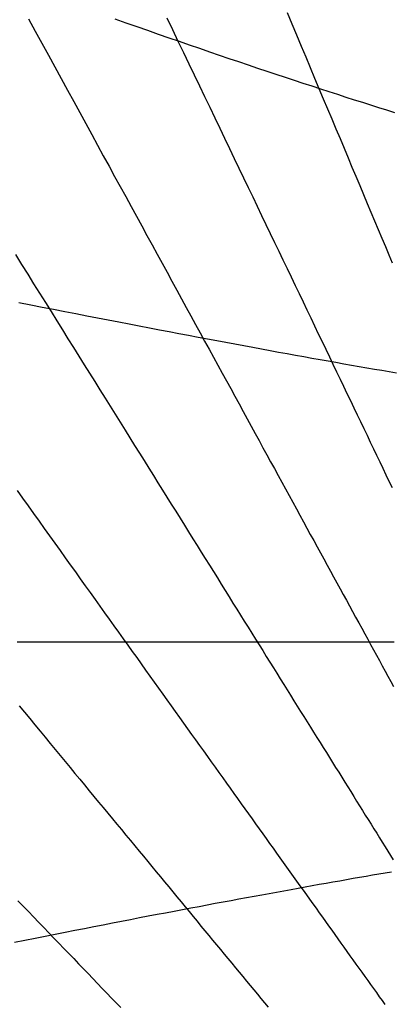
# Model space of a CAD drawing. Header units: millimetres. Extents: x -483 to 483, y -483 to 483.
# Tile 3 of 13: x -292 to -197, y 36 to 288. Entities that reach past the tile are written whole.
import ezdxf

# ---------------------------------------------------------------- set-up
doc = ezdxf.new("R2010")
doc.units = ezdxf.units.MM
for name, color, linetype in [('CUT', 1, 'Continuous'), ('DECL', 30, 'Continuous'), ('HOUR', 7, 'Continuous'), ('HOUR15', 9, 'Continuous'), ('HOUR30', 8, 'Continuous')]:
    doc.layers.add(name, color=color, linetype=linetype)

msp = doc.modelspace()

# ---------------------------------------------------------------- linework, layer by layer
at = {"layer": 'CUT'}
for radius in [483.33, 423.33]:
    msp.add_circle((0, 0), radius, dxfattribs=at)
at = {"layer": 'DECL'}
for points in [[(-267.64, 288.48), (-264.82, 287.48), (-262.03, 286.5), (-259.28, 285.54), (-256.56, 284.59), (-253.88, 283.65), (-251.24, 282.73), (-248.62, 281.83), (-246.04, 280.94), (-243.49, 280.07), (-240.97, 279.21), (-238.49, 278.36), (-236.03, 277.53), (-233.6, 276.71), (-231.2, 275.9), (-228.82, 275.1), (-226.48, 274.32), (-224.16, 273.55), (-221.87, 272.79), (-219.6, 272.05), (-217.35, 271.31), (-215.14, 270.59), (-212.94, 269.87), (-210.77, 269.17), (-208.62, 268.48), (-206.5, 267.8), (-204.39, 267.13), (-202.31, 266.47), (-200.25, 265.82), (-198.21, 265.17), (-196.19, 264.54)], [(-292.14, 215.93), (-289.14, 215.33), (-286.2, 214.75), (-283.29, 214.17), (-280.42, 213.61), (-277.59, 213.05), (-274.8, 212.51), (-272.05, 211.97), (-269.33, 211.44), (-266.65, 210.92), (-264, 210.41), (-261.39, 209.91), (-258.81, 209.41), (-256.26, 208.92), (-253.75, 208.45), (-251.26, 207.97), (-248.81, 207.51), (-246.38, 207.05), (-243.99, 206.6), (-241.62, 206.16), (-239.28, 205.72), (-236.97, 205.29), (-234.68, 204.87), (-232.42, 204.45), (-230.19, 204.04), (-227.98, 203.64), (-225.8, 203.24), (-223.64, 202.84), (-221.5, 202.46), (-219.38, 202.08), (-217.29, 201.7), (-215.22, 201.33), (-213.18, 200.97), (-211.15, 200.61), (-209.15, 200.25), (-207.16, 199.9), (-205.2, 199.56), (-203.25, 199.22), (-201.33, 198.89), (-199.42, 198.56), (-197.53, 198.23), (-195.66, 197.91)], [(-292.56, 129.06), (-289.75, 129.06), (-286.98, 129.06), (-284.25, 129.06), (-281.55, 129.06), (-278.9, 129.06), (-276.27, 129.06), (-273.68, 129.06), (-271.12, 129.06), (-268.6, 129.06), (-266.1, 129.06), (-263.64, 129.06), (-261.21, 129.06), (-258.81, 129.06), (-256.44, 129.06), (-254.09, 129.06), (-251.78, 129.06), (-249.49, 129.06), (-247.23, 129.06), (-244.99, 129.06), (-242.78, 129.06), (-240.6, 129.06), (-238.44, 129.06), (-236.3, 129.06), (-234.19, 129.06), (-232.1, 129.06), (-230.03, 129.06), (-227.99, 129.06), (-225.97, 129.06), (-223.97, 129.06), (-221.99, 129.06), (-220.03, 129.06), (-218.09, 129.06), (-216.17, 129.06), (-214.27, 129.06), (-212.39, 129.06), (-210.53, 129.06), (-208.69, 129.06), (-206.86, 129.06), (-205.05, 129.06), (-203.26, 129.06), (-201.49, 129.06), (-199.74, 129.06), (-198, 129.06), (-196.27, 129.06)], [(-293.28, 52.26), (-290.63, 52.79), (-288.01, 53.31), (-285.43, 53.82), (-282.88, 54.32), (-280.37, 54.82), (-277.88, 55.3), (-275.43, 55.78), (-273.01, 56.26), (-270.62, 56.72), (-268.25, 57.18), (-265.92, 57.63), (-263.61, 58.08), (-261.34, 58.52), (-259.09, 58.95), (-256.86, 59.37), (-254.66, 59.79), (-252.49, 60.21), (-250.34, 60.61), (-248.22, 61.02), (-246.12, 61.41), (-244.04, 61.8), (-241.99, 62.19), (-239.95, 62.57), (-237.95, 62.94), (-235.96, 63.31), (-233.99, 63.67), (-232.05, 64.03), (-230.12, 64.39), (-228.22, 64.73), (-226.33, 65.08), (-224.46, 65.42), (-222.62, 65.75), (-220.79, 66.08), (-218.98, 66.41), (-217.19, 66.73), (-215.41, 67.05), (-213.65, 67.36), (-211.91, 67.67), (-210.19, 67.98), (-208.48, 68.28), (-206.79, 68.58), (-205.11, 68.87), (-203.45, 69.16), (-201.81, 69.44), (-200.18, 69.73), (-198.56, 70), (-196.96, 70.28)]]:
    msp.add_lwpolyline(points, dxfattribs=at)
at = {"layer": 'HOUR'}
for points in [[(-254.36, 288.74), (-252.92, 285.74), (-251.51, 282.77), (-250.11, 279.85), (-248.73, 276.98), (-247.37, 274.14), (-246.03, 271.34), (-244.71, 268.58), (-243.41, 265.86), (-242.12, 263.17), (-240.85, 260.52), (-239.6, 257.91), (-238.37, 255.33), (-237.15, 252.78), (-235.94, 250.27), (-234.76, 247.79), (-233.58, 245.34), (-232.42, 242.92), (-231.28, 240.53), (-230.15, 238.18), (-229.04, 235.84), (-227.93, 233.54), (-226.84, 231.27), (-225.77, 229.02), (-224.7, 226.8), (-223.65, 224.61), (-222.61, 222.44), (-221.59, 220.29), (-220.57, 218.17), (-219.57, 216.07), (-218.58, 214), (-217.59, 211.95), (-216.62, 209.92), (-215.66, 207.92), (-214.71, 205.93), (-213.77, 203.97), (-212.84, 202.03), (-211.92, 200.11), (-211.01, 198.2), (-210.11, 196.32), (-209.22, 194.46), (-208.34, 192.62), (-207.46, 190.79), (-206.6, 188.98), (-205.74, 187.19), (-204.89, 185.42), (-204.05, 183.67), (-203.22, 181.93), (-202.39, 180.21), (-201.58, 178.5), (-200.77, 176.81), (-199.97, 175.14), (-199.17, 173.48), (-198.39, 171.83), (-197.61, 170.21), (-196.83, 168.59)], [(-292.07, 112.71), (-290.72, 111.08), (-289.38, 109.45), (-288.05, 107.84), (-286.74, 106.24), (-285.43, 104.66), (-284.14, 103.09), (-282.86, 101.54), (-281.58, 99.99), (-280.32, 98.46), (-279.07, 96.94), (-277.83, 95.44), (-276.6, 93.95), (-275.38, 92.47), (-274.17, 91), (-272.97, 89.54), (-271.78, 88.09), (-270.59, 86.66), (-269.42, 85.24), (-268.25, 83.82), (-267.1, 82.42), (-265.95, 81.03), (-264.81, 79.65), (-263.68, 78.28), (-262.56, 76.91), (-261.45, 75.56), (-260.34, 74.22), (-259.24, 72.89), (-258.15, 71.57), (-257.07, 70.25), (-255.99, 68.95), (-254.93, 67.65), (-253.87, 66.37), (-252.81, 65.09), (-251.77, 63.82), (-250.73, 62.56), (-249.69, 61.3), (-248.67, 60.06), (-247.65, 58.82), (-246.64, 57.59), (-245.63, 56.37), (-244.63, 55.16), (-243.63, 53.95), (-242.65, 52.75), (-241.66, 51.56), (-240.69, 50.38), (-239.72, 49.2), (-238.75, 48.03), (-237.79, 46.87), (-236.84, 45.71), (-235.89, 44.56), (-234.95, 43.42), (-234.01, 42.28), (-233.08, 41.15), (-232.16, 40.03), (-231.23, 38.91), (-230.32, 37.8), (-229.41, 36.69), (-228.5, 35.59)]]:
    msp.add_lwpolyline(points, dxfattribs=at)
at = {"layer": 'HOUR15'}
for points in [[(-223.65, 290.1), (-222.44, 287.2), (-221.24, 284.35), (-220.06, 281.53), (-218.89, 278.75), (-217.74, 276.01), (-216.61, 273.31), (-215.49, 270.65), (-214.39, 268.02), (-213.3, 265.43), (-212.22, 262.87), (-211.16, 260.34), (-210.12, 257.85), (-209.08, 255.39), (-208.06, 252.96), (-207.06, 250.56), (-206.06, 248.19), (-205.08, 245.85), (-204.11, 243.54), (-203.15, 241.26), (-202.21, 239), (-201.27, 236.78), (-200.35, 234.57), (-199.44, 232.4), (-198.53, 230.25), (-197.64, 228.12), (-196.76, 226.02)], [(-289.71, 288.52), (-287.99, 285.36), (-286.29, 282.25), (-284.61, 279.18), (-282.96, 276.16), (-281.34, 273.18), (-279.74, 270.24), (-278.15, 267.35), (-276.6, 264.49), (-275.06, 261.68), (-273.55, 258.9), (-272.05, 256.16), (-270.58, 253.46), (-269.12, 250.8), (-267.69, 248.17), (-266.27, 245.57), (-264.87, 243.01), (-263.49, 240.48), (-262.13, 237.98), (-260.78, 235.52), (-259.45, 233.08), (-258.14, 230.68), (-256.84, 228.31), (-255.56, 225.96), (-254.3, 223.64), (-253.05, 221.35), (-251.81, 219.09), (-250.59, 216.85), (-249.39, 214.64), (-248.19, 212.46), (-247.01, 210.3), (-245.85, 208.16), (-244.7, 206.05), (-243.56, 203.96), (-242.43, 201.9), (-241.31, 199.86), (-240.21, 197.84), (-239.12, 195.84), (-238.04, 193.86), (-236.97, 191.9), (-235.92, 189.97), (-234.87, 188.05), (-233.84, 186.15), (-232.81, 184.28), (-231.8, 182.42), (-230.79, 180.58), (-229.8, 178.76), (-228.81, 176.95), (-227.84, 175.17), (-226.87, 173.4), (-225.92, 171.65), (-224.97, 169.91), (-224.03, 168.19), (-223.1, 166.49), (-222.18, 164.8), (-221.27, 163.13), (-220.36, 161.47), (-219.47, 159.83), (-218.58, 158.2), (-217.7, 156.59), (-216.83, 154.99), (-215.96, 153.41), (-215.1, 151.83), (-214.25, 150.28), (-213.41, 148.73), (-212.57, 147.2), (-211.74, 145.68), (-210.92, 144.17), (-210.11, 142.68), (-209.3, 141.2), (-208.49, 139.73), (-207.7, 138.27), (-206.91, 136.82), (-206.12, 135.39), (-205.35, 133.96), (-204.58, 132.55), (-203.81, 131.15), (-203.05, 129.75), (-202.3, 128.37), (-201.55, 127), (-200.8, 125.64), (-200.07, 124.29), (-199.33, 122.95), (-198.61, 121.61), (-197.89, 120.29), (-197.17, 118.98), (-196.46, 117.67)], [(-292.62, 167.84), (-291.2, 165.85), (-289.79, 163.87), (-288.4, 161.92), (-287.01, 159.99), (-285.65, 158.08), (-284.3, 156.18), (-282.96, 154.31), (-281.63, 152.45), (-280.32, 150.62), (-279.02, 148.8), (-277.73, 146.99), (-276.46, 145.21), (-275.19, 143.44), (-273.94, 141.69), (-272.7, 139.96), (-271.48, 138.24), (-270.26, 136.54), (-269.06, 134.85), (-267.86, 133.18), (-266.68, 131.52), (-265.51, 129.88), (-264.34, 128.25), (-263.19, 126.64), (-262.05, 125.04), (-260.92, 123.45), (-259.79, 121.88), (-258.68, 120.32), (-257.57, 118.78), (-256.48, 117.24), (-255.39, 115.72), (-254.32, 114.21), (-253.25, 112.72), (-252.19, 111.23), (-251.14, 109.76), (-250.09, 108.3), (-249.06, 106.85), (-248.03, 105.41), (-247.01, 103.99), (-246, 102.57), (-245, 101.17), (-244, 99.77), (-243.01, 98.39), (-242.03, 97.01), (-241.05, 95.65), (-240.09, 94.29), (-239.12, 92.95), (-238.17, 91.61), (-237.22, 90.29), (-236.28, 88.97), (-235.35, 87.66), (-234.42, 86.36), (-233.5, 85.07), (-232.58, 83.79), (-231.67, 82.52), (-230.77, 81.25), (-229.87, 80), (-228.98, 78.75), (-228.1, 77.51), (-227.22, 76.28), (-226.34, 75.05), (-225.47, 73.83), (-224.61, 72.62), (-223.75, 71.42), (-222.9, 70.23), (-222.05, 69.04), (-221.2, 67.86), (-220.37, 66.69), (-219.53, 65.52), (-218.7, 64.36), (-217.88, 63.21), (-217.06, 62.06), (-216.25, 60.92), (-215.44, 59.79), (-214.63, 58.66), (-213.83, 57.54), (-213.03, 56.42), (-212.24, 55.31), (-211.45, 54.21), (-210.67, 53.11), (-209.89, 52.02), (-209.11, 50.93), (-208.34, 49.85), (-207.57, 48.77), (-206.81, 47.7), (-206.04, 46.64), (-205.29, 45.58), (-204.53, 44.53), (-203.78, 43.48), (-203.04, 42.43), (-202.3, 41.39), (-201.56, 40.36), (-200.82, 39.33), (-200.09, 38.3), (-199.36, 37.28), (-198.63, 36.26)], [(-292.39, 62.85), (-291.05, 61.45), (-289.71, 60.07), (-288.39, 58.69), (-287.08, 57.32), (-285.77, 55.97), (-284.48, 54.62), (-283.2, 53.28), (-281.92, 51.96), (-280.65, 50.64), (-279.4, 49.33), (-278.15, 48.03), (-276.91, 46.74), (-275.68, 45.46), (-274.46, 44.19), (-273.24, 42.93), (-272.04, 41.67), (-270.84, 40.42), (-269.65, 39.19), (-268.47, 37.96), (-267.29, 36.73), (-266.13, 35.52)]]:
    msp.add_lwpolyline(points, dxfattribs=at)
at = {"layer": 'HOUR30'}
msp.add_lwpolyline([(-293.01, 228.15), (-291.44, 225.64), (-289.9, 223.16), (-288.38, 220.72), (-286.87, 218.3), (-285.38, 215.92), (-283.91, 213.56), (-282.46, 211.23), (-281.03, 208.93), (-279.61, 206.65), (-278.21, 204.41), (-276.83, 202.19), (-275.46, 199.99), (-274.1, 197.82), (-272.77, 195.67), (-271.44, 193.55), (-270.14, 191.45), (-268.84, 189.37), (-267.56, 187.32), (-266.3, 185.29), (-265.04, 183.28), (-263.8, 181.29), (-262.58, 179.32), (-261.36, 177.38), (-260.16, 175.45), (-258.98, 173.54), (-257.8, 171.65), (-256.63, 169.79), (-255.48, 167.93), (-254.34, 166.1), (-253.21, 164.29), (-252.09, 162.49), (-250.98, 160.71), (-249.88, 158.95), (-248.79, 157.21), (-247.72, 155.48), (-246.65, 153.76), (-245.59, 152.07), (-244.54, 150.38), (-243.5, 148.72), (-242.47, 147.06), (-241.45, 145.43), (-240.44, 143.8), (-239.44, 142.2), (-238.45, 140.6), (-237.46, 139.02), (-236.48, 137.45), (-235.52, 135.9), (-234.56, 134.36), (-233.6, 132.83), (-232.66, 131.31), (-231.72, 129.81), (-230.79, 128.32), (-229.87, 126.84), (-228.95, 125.37), (-228.05, 123.92), (-227.15, 122.47), (-226.25, 121.04), (-225.37, 119.61), (-224.49, 118.2), (-223.61, 116.8), (-222.75, 115.41), (-221.89, 114.03), (-221.03, 112.66), (-220.18, 111.3), (-219.34, 109.95), (-218.51, 108.61), (-217.68, 107.28), (-216.85, 105.95), (-216.04, 104.64), (-215.22, 103.34), (-214.42, 102.04), (-213.61, 100.76), (-212.82, 99.48), (-212.03, 98.21), (-211.24, 96.95), (-210.46, 95.7), (-209.69, 94.45), (-208.91, 93.21), (-208.15, 91.99), (-207.39, 90.77), (-206.63, 89.55), (-205.88, 88.35), (-205.13, 87.15), (-204.39, 85.96), (-203.65, 84.77), (-202.92, 83.6), (-202.19, 82.43), (-201.47, 81.26), (-200.75, 80.11), (-200.03, 78.96), (-199.32, 77.81), (-198.61, 76.68), (-197.9, 75.55), (-197.2, 74.42), (-196.51, 73.3)], dxfattribs=at)

doc.saveas('drawing.dxf')
